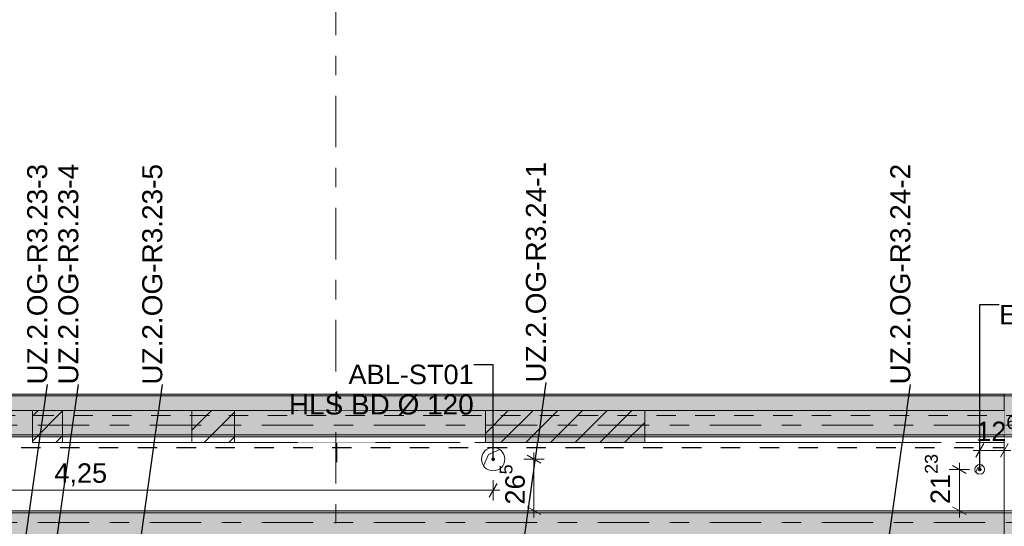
# Model space of a CAD drawing. Header units: metres. Extents: x -3.6 to 84.5, y -11 to 16.8.
# Tile 150 of 228: x 42.1 to 47.2, y 5.3 to 7.9. Entities that reach past the tile are written whole.
import ezdxf

# ---------------------------------------------------------------- set-up
doc = ezdxf.new("R2010")
doc.units = ezdxf.units.M
doc.header["$MEASUREMENT"] = 0
for name, pattern in [('Achse', [0.2, 0.1, -0.05, 0, -0.05]), ('Strichlinie doppelt', [0.546806, 0.264583, -0.105833, 0.070556, -0.105833]), ('Strichlinie eng', [0.115, 0.075, -0.04]), ('Wipeout_Contour', [1, 0, -1])]:
    doc.linetypes.add(name, pattern=pattern)
for name, color, linetype in [('155 - Bemaßung_ Beschriftung.Ausbau - Deckenelemente', 7, 'Continuous'), ('301 - Elemente.Linie', 7, 'Continuous'), ('451 - Universal.Achsen Raster', 7, 'Continuous'), ('605 - Struktur.Wand Innen', 7, 'Continuous'), ('607 - Struktur.Stütze', 7, 'Continuous'), ('608 - Struktur.Träger', 7, 'Continuous'), ('671 - Objekte.Aufzug', 7, 'Continuous'), ('Abbruch_155 - Bemaßung_ Beschriftung.Ausbau - Deckenelemente', 7, 'Continuous'), ('Abbruch_302 - Elemente.Schraffur', 7, 'Continuous'), ('Abbruch_605 - Struktur.Wand Innen', 7, 'Continuous'), ('Neubau_155 - Bemaßung_ Beschriftung.Ausbau - Deckenelemente', 7, 'Continuous'), ('Neubau_302 - Elemente.Schraffur', 7, 'Continuous'), ('Neubau_605 - Struktur.Wand Innen', 7, 'Continuous')]:
    doc.layers.add(name, color=color, linetype=linetype)
doc.styles.add('ERSTELLTER_STIL_2', font='txt')
doc.linetypes.add('Abbruch 1', pattern='A,0,[1,2022.0244.A_L5A-PL04.09_iA_Deckenelemente 2.OG1.Shx,S=0.001984,R=0,X=0,Y=0],-0.25,0', length=0.25)
doc.dimstyles.new('ERSTELLTER_STIL__3', dxfattribs={"dimtxt": 0.1, "dimasz": 0.0532, "dimexe": 0.18, "dimexo": 0.0625, "dimgap": 0, "dimtad": 1, "dimtih": 1, "dimtoh": 1, "dimzin": 0, "dimdsep": 46, "dimtxsty": 'ERSTELLTER_STIL_2', "dimblk": 'ARROWHEAD_2', "dimblk1": 'ARROWHEAD_2', "dimblk2": 'ARROWHEAD_2', "dimcen": 0.09, "dimse1": 1, "dimse2": 1, "dimclrd": 256, "dimclre": 256, "dimclrt": 256, "dimazin": 0, "dimtfac": 1, "dimtdec": 4, "dimtmove": 2, "dimatfit": 3, "dimfxl": 1, "dimtolj": 1, "dimtzin": 0, "dimarcsym": 0})
doc.dimstyles.new('ERSTELLTER_STIL__4', dxfattribs={"dimtxt": 0.1, "dimasz": 0.0532, "dimexe": 0.18, "dimexo": 0.0625, "dimgap": 0, "dimtad": 1, "dimtih": 1, "dimtoh": 1, "dimzin": 0, "dimdsep": 46, "dimtxsty": 'ERSTELLTER_STIL_2', "dimblk": 'ARROWHEAD_2', "dimblk1": 'ARROWHEAD_2', "dimblk2": 'ARROWHEAD_2', "dimcen": 0.09, "dimse1": 1, "dimse2": 1, "dimclrd": 256, "dimclre": 256, "dimclrt": 256, "dimazin": 0, "dimtfac": 1, "dimtdec": 4, "dimtmove": 0, "dimatfit": 3, "dimfxl": 1, "dimtolj": 1, "dimtzin": 0, "dimarcsym": 0})
doc.dimstyles.new('ERSTELLTER_STIL__5', dxfattribs={"dimtxt": 0.1, "dimasz": 0.0532, "dimexe": 0.18, "dimexo": 0.0625, "dimgap": 0, "dimtad": 1, "dimzin": 0, "dimdsep": 46, "dimtxsty": 'ERSTELLTER_STIL_2', "dimblk": 'ARROWHEAD_2', "dimblk1": 'ARROWHEAD_2', "dimblk2": 'ARROWHEAD_2', "dimcen": 0.09, "dimse1": 1, "dimse2": 1, "dimclrd": 256, "dimclre": 256, "dimclrt": 256, "dimazin": 0, "dimtfac": 1, "dimtdec": 4, "dimtmove": 2, "dimatfit": 3, "dimfxl": 1, "dimtolj": 1, "dimtzin": 0, "dimarcsym": 0})
doc.dimstyles.new('ERSTELLTER_STIL__6', dxfattribs={"dimtxt": 0.1, "dimasz": 0.0532, "dimexe": 0.18, "dimexo": 0.0625, "dimgap": 0, "dimtad": 1, "dimzin": 0, "dimdsep": 46, "dimtxsty": 'ERSTELLTER_STIL_2', "dimblk": 'ARROWHEAD_2', "dimblk1": 'ARROWHEAD_2', "dimblk2": 'ARROWHEAD_2', "dimcen": 0.09, "dimse1": 1, "dimse2": 1, "dimclrd": 256, "dimclre": 256, "dimclrt": 256, "dimazin": 0, "dimtfac": 1, "dimtdec": 4, "dimtmove": 0, "dimatfit": 3, "dimfxl": 1, "dimtolj": 1, "dimtzin": 0, "dimarcsym": 0})
doc.dimstyles.new('ERSTELLTER_STIL__7', dxfattribs={"dimtxt": 0.18, "dimasz": 0.03648, "dimexe": 0.18, "dimexo": 0.0625, "dimgap": 0, "dimtad": 0, "dimtih": 1, "dimtoh": 1, "dimdec": 4, "dimzin": 0, "dimdsep": 46, "dimcen": 0.09, "dimadec": 0, "dimazin": 0, "dimtfac": 1, "dimtdec": 4, "dimtmove": 0, "dimatfit": 3, "dimldrblk": 'ARROWHEAD_11', "dimfxl": 1, "dimtolj": 1, "dimtzin": 0, "dimarcsym": 0})
pattern_1 = [(45, (0, 0), (-0.01767767, 0.01767767), [0, -0.025])]
pattern_2 = [(45, (0, 0), (-0.0636396, 0.0636396), [])]
pattern_3 = [(45, (0, 0), (-0.08485281, 0.08485281), []), (45, (-0.04243, 0.04243), (-0.08485281, 0.08485281), [0.09, -0.03])]

# ---------------------------------------------------------------- blocks, each defined once
blk = doc.blocks.new('*D325')
at = {"layer": '155 - Bemaßung_ Beschriftung.Ausbau - Deckenelemente', "color": 160, "linetype": 'Continuous', "lineweight": 5, "true_color": 0x3232ff}
for p, q in [((40.3102, 5.55), (40.2698, 5.48)), ((40.29, 5.4625), (40.29, 5.5675)), ((44.5198, 5.48), (44.5602, 5.55)), ((44.54, 5.4625), (44.54, 5.5675)), ((40.2558, 5.515), (40.29, 5.515)), ((40.29, 5.515), (44.54, 5.515)), ((44.54, 5.515), (44.5742, 5.515))]:
    blk.add_line(p, q, dxfattribs=at)
at = {"layer": '155 - Bemaßung_ Beschriftung.Ausbau - Deckenelemente', "color": 160, "lineweight": 5, "true_color": 0x3232ff, "insert": (42.282, 5.535), "char_height": 0.1, "attachment_point": 7, "style": 'ERSTELLTER_STIL_2'}
blk.add_mtext('\\A1;{\\pql;\\fArial|b0|i0|c0|p38;4,25}', dxfattribs=at)
blk = doc.blocks.new('ARROWHEAD_2')
at = {"color": 0, "linetype": 'Continuous', "lineweight": 0}
for p, q in [((0, 0), (-1, 0)), ((-0.378, -0.655), (0.378, 0.655))]:
    blk.add_line(p, q, dxfattribs=at)
blk = doc.blocks.new('*D326')
at = {"layer": '155 - Bemaßung_ Beschriftung.Ausbau - Deckenelemente', "color": 160, "linetype": 'Continuous', "lineweight": 5, "true_color": 0x3232ff}
for p, q in [((44.8025, 5.675), (44.6975, 5.675)), ((44.785, 5.6548), (44.715, 5.6952)), ((44.75, 5.675), (44.75, 5.7092)), ((44.75, 5.41), (44.75, 5.675)), ((44.715, 5.4302), (44.785, 5.3898)), ((44.8025, 5.41), (44.6975, 5.41)), ((44.75, 5.3758), (44.75, 5.41))]:
    blk.add_line(p, q, dxfattribs=at)
at = {"layer": '155 - Bemaßung_ Beschriftung.Ausbau - Deckenelemente', "color": 160, "lineweight": 5, "true_color": 0x3232ff, "insert": (44.7316, 5.4416), "char_height": 0.1, "attachment_point": 7, "rotation": 90, "style": 'ERSTELLTER_STIL_2'}
blk.add_mtext('\\A1;{\\pql;\\fArial|b0|i0|c0|p38;26\\fArial|b0|i0|c0|p38;\\A1{\\H.66x;\\S5^  ;}}', dxfattribs=at)
blk = doc.blocks.new('*D327')
at = {"layer": '155 - Bemaßung_ Beschriftung.Ausbau - Deckenelemente', "color": 160, "linetype": 'Continuous', "lineweight": 5, "true_color": 0x3232ff}
for p, q in [((46.9738, 5.602), (46.9038, 5.6424)), ((46.9388, 5.6222), (46.9388, 5.6565)), ((46.9913, 5.6222), (46.8863, 5.6222)), ((46.9388, 5.41), (46.9388, 5.6222)), ((46.9038, 5.4302), (46.9738, 5.3898)), ((46.9913, 5.41), (46.8863, 5.41)), ((46.9388, 5.3758), (46.9388, 5.41))]:
    blk.add_line(p, q, dxfattribs=at)
at = {"layer": '155 - Bemaßung_ Beschriftung.Ausbau - Deckenelemente', "color": 160, "lineweight": 5, "true_color": 0x3232ff, "insert": (46.9199, 5.4441), "char_height": 0.1, "attachment_point": 7, "rotation": 90, "style": 'ERSTELLTER_STIL_2'}
blk.add_mtext('\\A1;{\\pql;\\fArial|b0|i0|c0|p38;21\\fArial|b0|i0|c0|p38;\\A1{\\H.66x;\\S23^  ;}}', dxfattribs=at)
blk = doc.blocks.new('*D330')
at = {"layer": '155 - Bemaßung_ Beschriftung.Ausbau - Deckenelemente', "color": 160, "linetype": 'Continuous', "lineweight": 5, "true_color": 0x3232ff}
for p, q in [((47.064, 5.755), (47.0236, 5.685)), ((47.0438, 5.6675), (47.0438, 5.7725)), ((47.1498, 5.685), (47.1902, 5.755)), ((47.17, 5.6675), (47.17, 5.7725)), ((47.0095, 5.72), (47.0438, 5.72)), ((47.0438, 5.72), (47.17, 5.72)), ((47.17, 5.72), (47.2042, 5.72))]:
    blk.add_line(p, q, dxfattribs=at)
at = {"layer": '155 - Bemaßung_ Beschriftung.Ausbau - Deckenelemente', "color": 160, "lineweight": 5, "true_color": 0x3232ff, "insert": (47.0254, 5.7389), "char_height": 0.1, "attachment_point": 7, "style": 'ERSTELLTER_STIL_2'}
blk.add_mtext('\\A1;{\\pql;\\fArial|b0|i0|c0|p38;12\\fArial|b0|i0|c0|p38;\\A1{\\H.66x;\\S62^  ;}}', dxfattribs=at)
blk = doc.blocks.new('ARROWHEAD_11')
at = {"color": 0, "linetype": 'Continuous', "lineweight": 0}
blk.add_line((0, 0), (-1, 0), dxfattribs=at)
at = {"color": 0, "linetype": 'Continuous', "lineweight": 0, "const_width": 0.25, "flags": 128}
blk.add_lwpolyline([(-0.125, 0, 1), (0.125, 0, 1)], format="xyb", close=True, dxfattribs=at)

msp = doc.modelspace()

# ---------------------------------------------------------------- hatches: boundary and pattern name
at = {"layer": '607 - Struktur.Stütze', "linetype": 'Continuous', "lineweight": 0, "true_color": 0x000000}
h = msp.add_hatch(dxfattribs=at)
h.set_pattern_fill('Gips_0001', color=18, style=0, pattern_type=2)
h.set_pattern_definition(pattern_1)
h.paths.add_polyline_path([(47.49, 6.01), (47.17, 6.01), (47.17, 5.19), (47.27, 5.19), (47.27, 5.2), (47.18, 5.2), (47.18, 6), (47.48, 6), (47.48, 5.2), (47.4, 5.2), (47.4, 5.19), (47.49, 5.19)])
at = {"layer": '608 - Struktur.Träger', "linetype": 'Continuous', "lineweight": 0, "true_color": 0x000000}
h = msp.add_hatch(dxfattribs=at)
h.set_pattern_fill('Gips_0001', color=18, style=0, pattern_type=2)
h.set_pattern_definition(pattern_1)
h.paths.add_polyline_path([(40.29, 6.01), (40.29, 6), (47.17, 6), (47.17, 6.01)])
h = msp.add_hatch(dxfattribs=at)
h.set_pattern_fill('Beton__Stahlbeton_0001', color=18, style=0, pattern_type=2)
h.set_pattern_definition(pattern_3)
h.paths.add_polyline_path([(14.5051, 5.2), (18.37, 5.2), (18.69, 5.2), (22.06, 5.2), (22.19, 5.2), (25.57, 5.2), (25.89, 5.2), (29.23, 5.2), (29.41, 5.2), (32.77, 5.2), (33.09, 5.2), (36.465, 5.2), (36.605, 5.2), (39.97, 5.2), (40.29, 5.2), (47.17, 5.2), (47.49, 5.2), (50.85, 5.2), (51.02, 5.2), (54.37, 5.2), (54.69, 5.2), (58.07, 5.2), (58.205, 5.2), (61.57, 5.2), (61.88, 5.2), (61.88, 5.4), (61.57, 5.4), (58.205, 5.4), (58.07, 5.4), (54.69, 5.4), (54.37, 5.4), (51.02, 5.4), (50.85, 5.4), (47.49, 5.4), (47.17, 5.4), (40.29, 5.4), (39.97, 5.4), (36.605, 5.4), (36.465, 5.4), (33.09, 5.4), (32.77, 5.4), (29.41, 5.4), (29.23, 5.4), (25.89, 5.4), (25.57, 5.4), (22.19, 5.4), (22.06, 5.4), (18.69, 5.4), (18.37, 5.4), (14.5051, 5.4)])
h = msp.add_hatch(dxfattribs=at)
h.set_pattern_fill('Gips_0001', color=18, style=0, pattern_type=2)
h.set_pattern_definition(pattern_1)
h.paths.add_polyline_path([(47.17, 5.41), (40.29, 5.41), (40.29, 5.4), (47.17, 5.4)])
at = {"layer": 'Neubau_605 - Struktur.Wand Innen', "linetype": 'Continuous', "lineweight": 0, "true_color": 0x000000}
for points in [[(43.935, 5.925), (43.535, 5.925), (43.735, 5.8425)], [(43.535, 5.76), (43.935, 5.76), (43.735, 5.8425)]]:
    msp.add_hatch(color=18, dxfattribs=at).paths.add_polyline_path(points)

# ---------------------------------------------------------------- linework, layer by layer
at = {"layer": '451 - Universal.Achsen Raster', "color": 160, "linetype": 'Strichlinie doppelt', "lineweight": 9, "true_color": 0x3232ff}
msp.add_line((64.935, 5.35), (-3.175, 5.35), dxfattribs=at)
at = {"layer": '605 - Struktur.Wand Innen', "color": 7, "linetype": 'Continuous', "lineweight": 13, "flags": 128}
for points in [[(43.935, 5.925), (43.535, 5.925)], [(43.535, 5.76), (43.935, 5.76)]]:
    msp.add_lwpolyline(points, dxfattribs=at)
at = {"layer": '607 - Struktur.Stütze', "color": 7, "linetype": 'Continuous', "lineweight": 5, "flags": 128}
msp.add_lwpolyline([(47.4, 5.19), (47.49, 5.19), (47.49, 6.01), (47.17, 6.01), (47.17, 5.19), (47.27, 5.19)], dxfattribs=at)
at = {"layer": '608 - Struktur.Träger', "color": 7, "linetype": 'Continuous', "lineweight": 13}
for p, q in [((0.38, 6.01), (61.88, 6.01)), ((47.17, 6), (40.29, 6)), ((47.49, 6), (47.17, 6)), ((14.5051, 5.41), (61.88, 5.41)), ((47.17, 5.4), (40.29, 5.4)), ((47.49, 5.4), (47.17, 5.4))]:
    msp.add_line(p, q, dxfattribs=at)
at = {"layer": '608 - Struktur.Träger', "color": 7, "linetype": 'Continuous', "lineweight": 5}
for p, q in [((47.17, 6.01), (40.29, 6.01)), ((47.17, 6.01), (47.17, 6)), ((47.17, 5.41), (40.29, 5.41)), ((47.17, 5.41), (47.17, 5.4))]:
    msp.add_line(p, q, dxfattribs=at)
at = {"layer": 'Abbruch_155 - Bemaßung_ Beschriftung.Ausbau - Deckenelemente', "color": 7, "linetype": 'Abbruch 1', "lineweight": 18}
for centre, radius, start, end in [((44.54, 5.675), 0.06, 90, 180), ((44.54, 5.675), 0.06, 0, 90), ((44.54, 5.675), 0.06, 180, 270), ((44.54, 5.675), 0.06, 270, 0), ((47.0438, 5.6222), 0.025, 90, 180), ((47.0438, 5.6222), 0.025, 0, 90), ((47.0438, 5.6222), 0.025, 180, 270), ((47.0438, 5.6222), 0.025, 270, 0)]:
    msp.add_arc(centre, radius, start, end, dxfattribs=at)
at = {"layer": 'Abbruch_605 - Struktur.Wand Innen', "color": 160, "linetype": 'Abbruch 1', "lineweight": 5, "true_color": 0x3232ff}
msp.add_line((43.735, 6.025), (43.735, 5.66), dxfattribs=at)
at = {"layer": 'Abbruch_605 - Struktur.Wand Innen', "color": 7, "linetype": 'Abbruch 1', "lineweight": 13}
for p, q in [((43.535, 5.925), (43.535, 5.76)), ((43.935, 5.76), (43.935, 5.925))]:
    msp.add_line(p, q, dxfattribs=at)
at = {"layer": 'Neubau_155 - Bemaßung_ Beschriftung.Ausbau - Deckenelemente', "color": 1, "linetype": 'Continuous', "lineweight": 5}
for p, q in [((44.4909, 5.6405), (44.516, 5.699)), ((44.516, 5.699), (44.5745, 5.7241)), ((47.0233, 5.6079), (47.0338, 5.6322)), ((47.0338, 5.6322), (47.0582, 5.6427))]:
    msp.add_line(p, q, dxfattribs=at)
at = {"layer": 'Neubau_605 - Struktur.Wand Innen', "color": 1, "linetype": 'Strichlinie eng', "lineweight": 9}
for p, q in [((43.535, 5.925), (43.935, 5.76)), ((43.935, 5.925), (43.535, 5.76))]:
    msp.add_line(p, q, dxfattribs=at)

# ---------------------------------------------------------------- texts
at = {"layer": '155 - Bemaßung_ Beschriftung.Ausbau - Deckenelemente', "color": 1, "linetype": 'Continuous', "lineweight": 9, "char_height": 0.102917, "attachment_point": 7, "rotation": 90, "style": 'ERSTELLTER_STIL_2'}
for s, insert in [('\\A1;{\\pql;\\fArial|b0|i0|c0|p38;UZ.2.OG-R3.23-3}', (42.2469, 6.0586)), ('\\A1;{\\pql;\\fArial|b0|i0|c0|p38;UZ.2.OG-R3.23-4}', (42.4069, 6.0589)), ('\\A1;{\\pql;\\fArial|b0|i0|c0|p38;UZ.2.OG-R3.23-5}', (42.8389, 6.0583)), ('\\A1;{\\pql;\\fArial|b0|i0|c0|p38;UZ.2.OG-R3.24-1}', (44.8129, 6.0686)), ('\\A1;{\\pql;\\fArial|b0|i0|c0|p38;UZ.2.OG-R3.24-2}', (46.6879, 6.0592))]:
    msp.add_mtext(s, dxfattribs=dict(at, insert=insert))
at = {"layer": '155 - Bemaßung_ Beschriftung.Ausbau - Deckenelemente', "color": 1, "linetype": 'Continuous', "lineweight": 9, "insert": (47.1438, 6.4699), "char_height": 0.1, "attachment_point": 1, "style": 'ERSTELLTER_STIL_2'}
msp.add_mtext('\\A1;{\\pql;\\fArial|b0|i0|c0|p38;E\\fArial|b0|i0|c0|p38;\\H1.028354x; BD Ø \\fArial|b0|i0|c0|p38;50}', dxfattribs=at)

# ---------------------------------------------------------------- dimensions: what is measured, and where the dimension line sits
at = {"layer": '155 - Bemaßung_ Beschriftung.Ausbau - Deckenelemente', "color": 160, "linetype": 'Continuous', "lineweight": 5, "true_color": 0x3232ff}
dim = msp.add_linear_dim(base=(44.54, 5.515), p1=(40.29, 5.41), p2=(44.54, 5.675), dimstyle='ERSTELLTER_STIL__4', dxfattribs=at)
dim.commit()
dim.dimension.update_dxf_attribs({"geometry": '*D325', "text_midpoint": (42.4118, 5.585), "dimtype": 160})

# ---------------------------------------------------------------- wipeouts: each hides what was drawn before it
at = {"color": 254, "linetype": 'Wipeout_Contour', "lineweight": 0, "ltscale": 184.600921}
msp.add_wipeout([(46.845, 5.925), (44.71, 5.925), (44.71, 5.76), (46.845, 5.76)], dxfattribs=at).dxf.layer = '605 - Struktur.Wand Innen'

# ---------------------------------------------------------------- next in the draw order: linework, layer by layer
at = {"layer": '605 - Struktur.Wand Innen', "color": 7, "linetype": 'Continuous', "lineweight": 13, "flags": 128}
msp.add_lwpolyline([(44.71, 5.76), (46.845, 5.76)], dxfattribs=at)

# ---------------------------------------------------------------- next in the draw order: leaders
at = {"layer": '155 - Bemaßung_ Beschriftung.Ausbau - Deckenelemente', "color": 1, "linetype": 'Continuous', "lineweight": 9, "annotation_type": 0, "has_hookline": 1, "hookline_direction": 0, "text_width": 1.1147, "horizontal_direction": (0, 1, 0)}
msp.add_leader([(46.558, 5.14), (46.6879, 6.0592)], dimstyle='ERSTELLTER_STIL__7', dxfattribs=at)

# ---------------------------------------------------------------- next in the draw order: wipeouts: each hides what was drawn before it
at = {"color": 254, "linetype": 'Wipeout_Contour', "lineweight": 0, "ltscale": 174.765288}
msp.add_wipeout([(44.37, 5.925), (42.225, 5.925), (42.225, 5.76), (44.37, 5.76)], dxfattribs=at).dxf.layer = '605 - Struktur.Wand Innen'
at = {"color": 254, "linetype": 'Wipeout_Contour', "lineweight": 0, "ltscale": 179.696601}
msp.add_wipeout([(44.635, 5.925), (44.445, 5.925), (44.445, 5.76), (44.635, 5.76)], dxfattribs=at).dxf.layer = '605 - Struktur.Wand Innen'
at = {"color": 254, "linetype": 'Wipeout_Contour', "lineweight": 0, "ltscale": 189.635326}
msp.add_wipeout([(46.92, 5.925), (46.92, 5.76), (47.17, 5.76), (47.17, 5.925)], dxfattribs=at).dxf.layer = '605 - Struktur.Wand Innen'

# ---------------------------------------------------------------- next in the draw order: linework, layer by layer
at = {"layer": '301 - Elemente.Linie', "color": 1, "linetype": 'Strichlinie eng', "lineweight": 25, "flags": 128}
msp.add_lwpolyline([(40.3114, 5.7353), (47.17, 5.7353)], dxfattribs=at)
at = {"layer": '451 - Universal.Achsen Raster', "color": 160, "linetype": 'Strichlinie doppelt', "lineweight": 9, "true_color": 0x3232ff}
msp.add_line((43.73, -10.585), (43.73, 16.355), dxfattribs=at)
at = {"layer": '605 - Struktur.Wand Innen', "color": 7, "linetype": 'Continuous', "lineweight": 13, "flags": 128}
for points in [[(43.535, 5.925), (40.29, 5.925)], [(47.17, 5.925), (43.935, 5.925)], [(42.225, 5.76), (43.535, 5.76)], [(43.935, 5.76), (44.37, 5.76)], [(44.445, 5.76), (44.635, 5.76)], [(46.92, 5.76), (47.17, 5.76)]]:
    msp.add_lwpolyline(points, dxfattribs=at)
at = {"layer": '608 - Struktur.Träger', "color": 7, "linetype": 'Continuous', "lineweight": 5}
msp.add_line((47.17, 5.8), (47.17, 5.79), dxfattribs=at)

# ---------------------------------------------------------------- next in the draw order: texts
at = {"layer": '155 - Bemaßung_ Beschriftung.Ausbau - Deckenelemente', "color": 1, "linetype": 'Continuous', "lineweight": 9, "insert": (44.44, 6.1608), "char_height": 0.1, "attachment_point": 3, "line_spacing_factor": 0.918016, "style": 'ERSTELLTER_STIL_2'}
msp.add_mtext('\\A1;{\\pqr;\\fArial|b0|i0|c0|p38;ABL-ST01\\P\\pqr;\\fArial|b0|i0|c0|p38;\\H1.029346x;HLS BD Ø 1\\fArial|b0|i0|c0|p38;20}', dxfattribs=at)

# ---------------------------------------------------------------- next in the draw order: dimensions: what is measured, and where the dimension line sits
at = {"layer": '155 - Bemaßung_ Beschriftung.Ausbau - Deckenelemente', "color": 160, "linetype": 'Continuous', "lineweight": 5, "true_color": 0x3232ff}
dim = msp.add_linear_dim(base=(47.17, 5.72), p1=(47.0438, 5.6222), p2=(47.17, 5.41), dimstyle='ERSTELLTER_STIL__3', dxfattribs=at)
dim.commit()
dim.dimension.update_dxf_attribs({"geometry": '*D330', "text_midpoint": (47.2748, 5.79), "dimtype": 160})

# ---------------------------------------------------------------- next in the draw order: leaders
at = {"layer": '155 - Bemaßung_ Beschriftung.Ausbau - Deckenelemente', "color": 1, "linetype": 'Continuous', "lineweight": 9, "annotation_type": 0, "has_hookline": 1, "hookline_direction": 0, "text_width": 1.1166, "horizontal_direction": (0, 1, 0)}
msp.add_leader([(42.709, 5.14), (42.8389, 6.0583)], dimstyle='ERSTELLTER_STIL__7', dxfattribs=at)
at = {"layer": '155 - Bemaßung_ Beschriftung.Ausbau - Deckenelemente', "color": 1, "linetype": 'Continuous', "lineweight": 9, "annotation_type": 0, "has_hookline": 1, "hookline_direction": 0, "text_width": 0.6656}
msp.add_leader([(47.0438, 5.6222), (47.0438, 6.4699), (47.1438, 6.4699)], dimstyle='ERSTELLTER_STIL__7', dxfattribs=at)

# ---------------------------------------------------------------- next in the draw order: wipeouts: each hides what was drawn before it
at = {"color": 254, "linetype": 'Wipeout_Contour', "lineweight": 0, "ltscale": 173.989737}
msp.add_wipeout([(42.99, 5.925), (43.21, 5.925), (43.21, 5.76), (42.99, 5.76)], dxfattribs=at).dxf.layer = 'Abbruch_302 - Elemente.Schraffur'
at = {"color": 254, "linetype": 'Wipeout_Contour', "lineweight": 0, "ltscale": 170.611326}
msp.add_wipeout([(42.17, 5.925), (42.325, 5.925), (42.325, 5.76), (42.17, 5.76)], dxfattribs=at).dxf.layer = 'Neubau_302 - Elemente.Schraffur'
at = {"color": 254, "linetype": 'Wipeout_Contour', "lineweight": 0, "ltscale": 181.168005}
msp.add_wipeout([(44.5, 5.925), (45.32, 5.925), (45.32, 5.76), (44.5, 5.76)], dxfattribs=at).dxf.layer = 'Neubau_302 - Elemente.Schraffur'

# ---------------------------------------------------------------- next in the draw order: hatches: boundary and pattern name
at = {"layer": '608 - Struktur.Träger', "linetype": 'Continuous', "lineweight": 0, "true_color": 0x000000}
h = msp.add_hatch(dxfattribs=at)
h.set_pattern_fill('Beton__Stahlbeton_0001', color=18, style=0, pattern_type=2)
h.set_pattern_definition(pattern_3)
h.paths.add_polyline_path([(0.69, 6), (0.38, 6), (0.38, 5.8), (0.69, 5.8), (7.57, 5.8), (7.89, 5.8), (11.17, 5.8), (11.49, 5.8), (18.37, 5.8), (18.69, 5.8), (22.06, 5.8), (22.19, 5.8), (25.57, 5.8), (25.89, 5.8), (32.77, 5.8), (33.09, 5.8), (36.465, 5.8), (36.605, 5.8), (39.97, 5.8), (40.29, 5.8), (47.17, 5.8), (47.49, 5.8), (50.85, 5.8), (51.02, 5.8), (54.37, 5.8), (54.69, 5.8), (58.07, 5.8), (58.205, 5.8), (61.57, 5.8), (61.88, 5.8), (61.88, 6), (61.57, 6), (54.69, 6), (54.37, 6), (50.9625, 6), (50.8975, 6), (47.49, 6), (47.17, 6), (40.29, 6), (39.97, 6), (33.09, 6), (25.57, 6), (18.69, 6), (18.37, 6), (14.945, 6), (14.88, 6), (11.49, 6), (11.17, 6), (7.89, 6), (7.57, 6)])
h = msp.add_hatch(dxfattribs=at)
h.set_pattern_fill('Gips_0001', color=18, style=0, pattern_type=2)
h.set_pattern_definition(pattern_1)
h.paths.add_polyline_path([(40.29, 5.79), (47.17, 5.79), (47.17, 5.8), (40.29, 5.8)])
at = {"layer": '671 - Objekte.Aufzug', "linetype": 'Continuous', "lineweight": 0, "true_color": 0x7f3535}
msp.add_hatch(color=17, dxfattribs=at).paths.add_polyline_path([(44.5, 5.925), (45.32, 5.925), (45.32, 5.76), (44.5, 5.76)])
at = {"layer": 'Abbruch_302 - Elemente.Schraffur', "linetype": 'Continuous', "lineweight": 5}
h = msp.add_hatch(dxfattribs=at)
h.set_pattern_fill('MW_Ziegel_0001', style=0, pattern_type=2)
h.set_pattern_definition(pattern_2)
h.paths.add_polyline_path([(42.99, 5.925), (43.21, 5.925), (43.21, 5.76), (42.99, 5.76)])
at = {"layer": 'Neubau_302 - Elemente.Schraffur', "linetype": 'Continuous', "lineweight": 5}
h = msp.add_hatch(dxfattribs=at)
h.set_pattern_fill('MW_Ziegel_0001', style=0, pattern_type=2)
h.set_pattern_definition(pattern_2)
h.paths.add_polyline_path([(42.17, 5.925), (42.325, 5.925), (42.325, 5.76), (42.17, 5.76)])
h = msp.add_hatch(dxfattribs=at)
h.set_pattern_fill('MW_Ziegel_0001', style=0, pattern_type=2)
h.set_pattern_definition(pattern_2)
h.paths.add_polyline_path([(44.5, 5.925), (45.32, 5.925), (45.32, 5.76), (44.5, 5.76)])

# ---------------------------------------------------------------- next in the draw order: linework, layer by layer
at = {"layer": '451 - Universal.Achsen Raster', "color": 160, "linetype": 'Strichlinie doppelt', "lineweight": 9, "true_color": 0x3232ff}
msp.add_line((64.935, 5.85), (-3.175, 5.85), dxfattribs=at)
at = {"layer": '608 - Struktur.Träger', "color": 7, "linetype": 'Achse', "lineweight": 9}
msp.add_line((0.38, 5.9), (61.88, 5.9), dxfattribs=at)
at = {"layer": '608 - Struktur.Träger', "color": 7, "linetype": 'Continuous', "lineweight": 13}
msp.add_line((0.38, 5.79), (61.88, 5.79), dxfattribs=at)
at = {"layer": '608 - Struktur.Träger', "color": 7, "linetype": 'Continuous', "lineweight": 5}
msp.add_line((47.17, 5.79), (40.29, 5.79), dxfattribs=at)
at = {"layer": '608 - Struktur.Träger', "color": 7, "linetype": 'Continuous', "lineweight": 13, "flags": 128}
msp.add_lwpolyline([(54.69, 5.8), (54.37, 5.8), (51.02, 5.8), (50.85, 5.8), (47.49, 5.8), (47.17, 5.8), (40.29, 5.8), (39.97, 5.8), (36.605, 5.8), (36.465, 5.8), (33.09, 5.8), (32.77, 5.8), (25.89, 5.8), (25.57, 5.8), (22.19, 5.8), (22.06, 5.8), (18.69, 5.8), (18.37, 5.8), (11.49, 5.8), (11.17, 5.8), (7.89, 5.8), (7.57, 5.8), (0.69, 5.8), (0.38, 5.8)], dxfattribs=at)
at = {"layer": 'Abbruch_302 - Elemente.Schraffur', "color": 7, "linetype": 'Abbruch 1', "lineweight": 9, "flags": 128}
msp.add_lwpolyline([(42.99, 5.925), (43.21, 5.925), (43.21, 5.76), (42.99, 5.76)], close=True, dxfattribs=at)
at = {"layer": 'Neubau_302 - Elemente.Schraffur', "color": 1, "linetype": 'Continuous', "lineweight": 9, "flags": 128}
for points in [[(42.17, 5.925), (42.325, 5.925), (42.325, 5.76), (42.17, 5.76)], [(44.5, 5.925), (45.32, 5.925), (45.32, 5.76), (44.5, 5.76)]]:
    msp.add_lwpolyline(points, close=True, dxfattribs=at)

# ---------------------------------------------------------------- next in the draw order: dimensions: what is measured, and where the dimension line sits
at = {"layer": '155 - Bemaßung_ Beschriftung.Ausbau - Deckenelemente', "color": 160, "linetype": 'Continuous', "lineweight": 5, "true_color": 0x3232ff}
for base, p1, p2, dimstyle, picture, middle in [((46.9388, 5.6222), (40.29, 5.41), (47.0438, 5.6222), 'ERSTELLTER_STIL__5', '*D327', (46.8688, 5.6935)), ((44.74999, 5.67501), (40.28999, 5.40998), (44.53999, 5.67501), 'ERSTELLTER_STIL__6', '*D326', (44.67999, 5.65286))]:
    dim = msp.add_linear_dim(base=base, p1=p1, p2=p2, angle=90, dimstyle=dimstyle, dxfattribs=at)
    dim.commit()
    dim.dimension.update_dxf_attribs({"geometry": picture, "text_midpoint": middle, "dimtype": 160, "text_rotation": 90})

# ---------------------------------------------------------------- next in the draw order: leaders
at = {"layer": '155 - Bemaßung_ Beschriftung.Ausbau - Deckenelemente', "color": 1, "linetype": 'Continuous', "lineweight": 9, "annotation_type": 0, "has_hookline": 1, "hookline_direction": 0, "horizontal_direction": (0, 1, 0)}
for points, text_width in [([(42.117, 5.14), (42.2469, 6.0586)], 1.1158), ([(42.277, 5.14), (42.4069, 6.0589)], 1.1154), ([(44.683, 5.14), (44.8129, 6.0686)], 1.096)]:
    msp.add_leader(points, dimstyle='ERSTELLTER_STIL__7', dxfattribs=dict(at, text_width=text_width))
at = {"layer": '155 - Bemaßung_ Beschriftung.Ausbau - Deckenelemente', "color": 1, "linetype": 'Continuous', "lineweight": 9, "annotation_type": 0, "has_hookline": 1, "hookline_direction": 1, "text_width": 0.9319}
msp.add_leader([(44.54, 5.675), (44.54, 6.1608), (44.44, 6.1608)], dimstyle='ERSTELLTER_STIL__7', dxfattribs=at)

doc.saveas('drawing.dxf')
